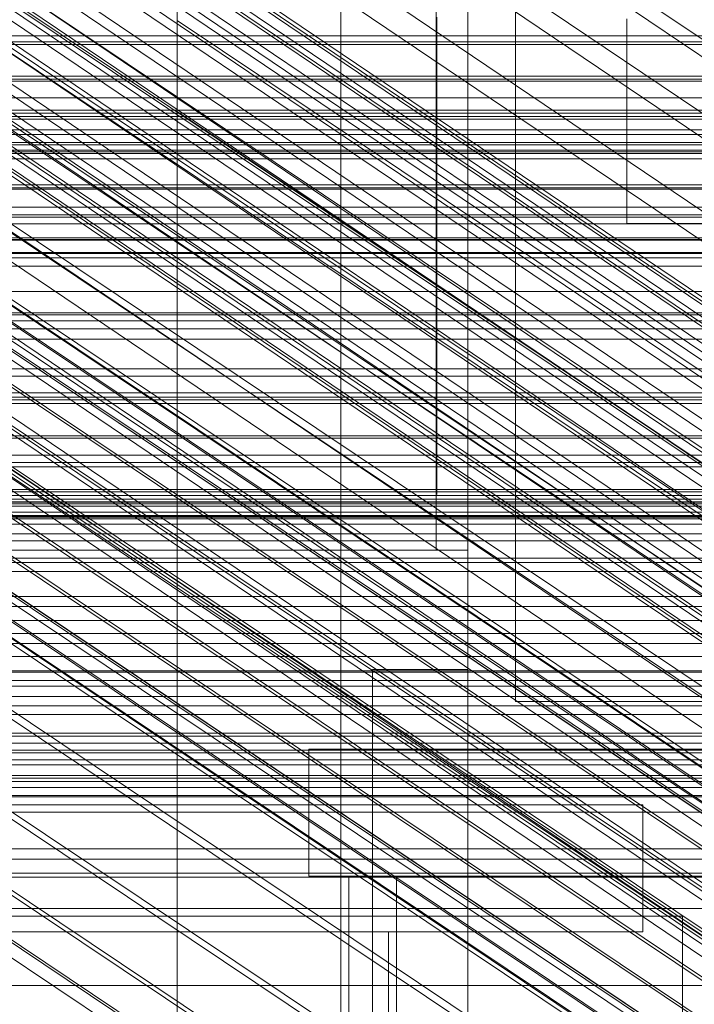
# Model space of a CAD drawing. Header units: millimetres. Extents: x -3490 to 61924, y -72580 to 6847.
# Tile 127 of 256: x -238 to -196, y -34808 to -34746. Entities that reach past the tile are written whole.
import ezdxf

# ---------------------------------------------------------------- set-up
doc = ezdxf.new("R2010")
doc.units = ezdxf.units.MM
for name, color, linetype, lineweight in [('COTAS_O', 1, 'Continuous', 0), ('COTAS_P', 1, 'Continuous', 0), ('frontal_briquetadora', 7, 'Continuous', 0), ('frontal_C01', 7, 'Continuous', 0), ('frontal_C02', 7, 'Continuous', 0), ('frontal_C03', 7, 'Continuous', 0), ('frontal_C05', 7, 'Continuous', 0), ('frontal_mezcladora', 7, 'Continuous', 0)]:
    doc.layers.add(name, color=color, linetype=linetype, lineweight=lineweight)
doc.dimstyles.new('R19_100', dxfattribs={"dimtxt": 250, "dimasz": 150, "dimexe": 150, "dimexo": 80, "dimgap": 100, "dimtad": 1, "dimtih": 1, "dimtoh": 1, "dimdsep": 46, "dimcen": 0.09, "dimadec": 0, "dimazin": 0, "dimtfac": 1, "dimtdec": 4, "dimtofl": 0, "dimtmove": 0, "dimatfit": 3, "dimfxl": 1, "dimtolj": 1, "dimtzin": 0, "dimarcsym": 0})

# ---------------------------------------------------------------- blocks, each defined once
blk = doc.blocks.new('DIM_R29_52')
at = {"layer": 'COTAS_P'}
for p, q in [((-1750, -34600), (-1600, -34555)), ((2600, -34600), (2450, -34555)), ((-1750, -35500), (-1750, -34600)), ((-1750, -34600), (2600, -34600)), ((-1750, -34600), (-1600, -34645)), ((2600, -34600), (2450, -34645)), ((2600, -35500), (2600, -34600))]:
    blk.add_line(p, q, dxfattribs=at)
blk.add_text('4350 P', height=250, dxfattribs=at).set_placement((425, -34500))
blk = doc.blocks.new('DIM_R29_60')
at = {"layer": 'COTAS_O'}
for p, q in [((-650, -33700), (50, -33700)), ((50, -33700), (5, -33850)), ((50, -34900), (50, -33700)), ((50, -33700), (95, -33850)), ((50, -34900), (5, -34750)), ((50, -34900), (95, -34750)), ((-650, -34900), (50, -34900))]:
    blk.add_line(p, q, dxfattribs=at)
blk.add_text('1200 O', height=250, rotation=90, dxfattribs=at).set_placement((-50, -34300))
blk = doc.blocks.new('DIM_R29_61')
at = {"layer": 'COTAS_O'}
for p, q in [((-650, -34200), (-500, -34155)), ((650, -34200), (500, -34155)), ((-650, -34900), (-650, -34200)), ((-650, -34200), (650, -34200)), ((-650, -34200), (-500, -34245)), ((650, -34200), (500, -34245)), ((650, -34900), (650, -34200))]:
    blk.add_line(p, q, dxfattribs=at)
blk.add_text('1300 O', height=250, dxfattribs=at).set_placement((0, -34100))
blk = doc.blocks.new('DIM_R29_66')
at = {"layer": 'COTAS_P'}
for p, q in [((-305, -34680), (395, -34680)), ((395, -34680), (350, -34830)), ((395, -36000), (395, -34680)), ((395, -34680), (440, -34830)), ((395, -36000), (350, -35850)), ((395, -36000), (440, -35850)), ((-305, -36000), (395, -36000))]:
    blk.add_line(p, q, dxfattribs=at)
blk.add_text('1320 P', height=250, rotation=90, dxfattribs=at).set_placement((295, -35340))

msp = doc.modelspace()

# ---------------------------------------------------------------- linework, layer by layer
at = {"layer": 'frontal_briquetadora'}
for p, q in [((-210, -34750), (-210, -34736)), ((-430, -34750), (-210, -34750)), ((-320, -34750), (-210, -34750)), ((-210, -34750), (210, -34750)), ((-490, -34760), (490, -34760)), ((-490, -34760), (340, -34760))]:
    msp.add_line(p, q, dxfattribs=at)
at = {"layer": 'frontal_C01'}
for p, q in [((-334.938, -34654.237), (-150.629, -34778.572)), ((-355.53, -34655.937), (-141.731, -34800.166)), ((-355.017, -34655.814), (-141.218, -34800.042)), ((-331.197, -34655.668), (-146.887, -34780.003)), ((-356.348, -34656.563), (-142.549, -34800.791)), ((-354.844, -34656.2), (-141.045, -34800.428)), ((-355.022, -34657.07), (-141.224, -34801.298)), ((-357.415, -34657.647), (-143.617, -34801.875)), ((-337.95, -34657.298), (-153.641, -34781.633)), ((-355.541, -34658.364), (-141.742, -34802.592)), ((-358.659, -34659.117), (-144.861, -34803.345)), ((-332.659, -34659.321), (-148.35, -34783.655)), ((-356.363, -34659.994), (-142.565, -34804.223)), ((-146.196, -34805.099), (-359.995, -34660.871)), ((-341.461, -34661.445), (-157.152, -34785.78)), ((-357.434, -34661.85), (-143.635, -34806.078)), ((-361.332, -34662.791), (-147.533, -34807.019)), ((-358.68, -34663.804), (-144.881, -34808.033)), ((-334.981, -34663.922), (-150.672, -34788.257)), ((-362.578, -34664.745), (-148.779, -34808.973)), ((-360.017, -34665.724), (-146.218, -34809.952)), ((-160.922, -34790.731), (-345.231, -34666.396)), ((-363.648, -34666.6), (-149.85, -34810.829)), ((-361.352, -34667.478), (-147.554, -34811.707)), ((-364.471, -34668.231), (-150.672, -34812.459)), ((-362.596, -34668.948), (-148.798, -34813.176)), ((-364.989, -34669.525), (-151.191, -34813.754)), ((-338.003, -34669.159), (-153.694, -34793.494)), ((-363.664, -34670.032), (-149.865, -34814.26)), ((-365.168, -34670.395), (-151.369, -34814.623)), ((-364.995, -34670.781), (-151.196, -34815.01)), ((-364.482, -34670.657), (-150.683, -34814.886)), ((-349.002, -34671.814), (-164.693, -34796.149)), ((-341.52, -34674.675), (-157.211, -34799.009)), ((-352.519, -34677.329), (-168.21, -34801.664)), ((-345.291, -34680.092), (-160.982, -34804.427)), ((-355.541, -34682.566), (-171.232, -34806.901)), ((-349.061, -34685.044), (-164.752, -34809.378)), ((-357.863, -34687.168), (-173.554, -34811.502)), ((-352.572, -34689.191), (-168.263, -34813.525)), ((-359.326, -34690.82), (-175.016, -34815.155)), ((-355.584, -34692.251), (-171.275, -34816.586)), ((-359.83, -34693.275), (-175.521, -34817.61)), ((-359.341, -34694.365), (-175.032, -34818.7)), ((-357.893, -34694.016), (-173.584, -34818.351)), ((-228.298, -34716.493), (-228.298, -34979.106)), ((-228.298, -34984.887), (-228.298, -34722.274)), ((-440, -34747.533), (440, -34747.533)), ((-440, -34747.708), (440, -34747.708)), ((440, -34749.694), (-440, -34749.694)), ((-440, -34749.888), (440, -34749.888)), ((-311.15, -34751.836), (311.15, -34751.836)), ((-440, -34752.019), (440, -34752.019)), ((-440, -34752.221), (440, -34752.221)), ((-311.15, -34752.404), (311.15, -34752.404)), ((-440, -34754.352), (440, -34754.352)), ((-440, -34754.547), (440, -34754.547)), ((-440, -34756.533), (440, -34756.533)), ((-440, -34756.707), (440, -34756.707)), ((-440, -34758.412), (440, -34758.412)), ((-440, -34758.555), (440, -34758.555)), ((-311.15, -34758.419), (311.15, -34758.419)), ((-311.15, -34758.968), (311.15, -34758.968)), ((-440, -34759.864), (440, -34759.864)), ((-440, -34759.964), (440, -34759.964)), ((-440, -34760.787), (440, -34760.787)), ((-440, -34760.839), (440, -34760.839)), ((-440, -34761.12), (440, -34761.12)), ((-311.15, -34764.573), (311.15, -34764.573)), ((-311.15, -34765.066), (311.15, -34765.066)), ((-311.15, -34769.878), (311.15, -34769.878)), ((-311.15, -34770.281), (311.15, -34770.281)), ((-311.15, -34773.974), (311.15, -34773.974)), ((-311.15, -34774.258), (311.15, -34774.258)), ((-311.15, -34776.58), (311.15, -34776.58)), ((-311.15, -34776.727), (311.15, -34776.727)), ((-311.15, -34777.519), (311.15, -34777.519))]:
    msp.add_line(p, q, dxfattribs=at)
at = {"layer": 'frontal_C02'}
for p, q in [((-228.298, -34455.696), (-228.298, -34746.19)), ((-228.298, -34751.921), (-228.298, -34461.426)), ((-332.629, -34682.337), (-148.32, -34805.591)), ((-331.181, -34682.179), (-146.872, -34805.433)), ((-330.692, -34683.462), (-146.383, -34806.716)), ((-334.938, -34683.924), (-150.629, -34807.179)), ((-355.53, -34686.023), (-141.731, -34828.998)), ((-355.017, -34685.967), (-141.218, -34828.942)), ((-331.197, -34686.098), (-146.887, -34809.352)), ((-356.348, -34686.585), (-142.549, -34829.561)), ((-354.844, -34686.421), (-141.045, -34829.397)), ((-337.95, -34686.833), (-153.641, -34810.088)), ((-355.022, -34687.355), (-141.224, -34830.331)), ((-357.415, -34687.616), (-143.617, -34830.591)), ((-355.541, -34688.705), (-141.742, -34831.681)), ((-358.659, -34689.045), (-144.861, -34832.02)), ((-332.659, -34689.907), (-148.35, -34813.162)), ((-356.363, -34690.379), (-142.565, -34833.354)), ((-146.196, -34833.75), (-359.995, -34690.774)), ((-341.461, -34690.866), (-157.152, -34814.12)), ((-357.434, -34692.262), (-143.635, -34835.238)), ((-361.332, -34692.687), (-147.533, -34835.662)), ((-358.68, -34694.227), (-144.881, -34837.202)), ((-362.578, -34694.652), (-148.779, -34837.627)), ((-334.981, -34694.63), (-150.672, -34817.885)), ((-360.017, -34696.139), (-146.218, -34839.115)), ((-160.922, -34819.001), (-345.231, -34695.747)), ((-363.648, -34696.535), (-149.85, -34839.51)), ((-361.352, -34697.869), (-147.554, -34840.844)), ((-364.471, -34698.209), (-150.672, -34841.184)), ((-362.596, -34699.298), (-148.798, -34842.273)), ((-364.989, -34699.558), (-151.191, -34842.534)), ((-338.003, -34699.946), (-153.694, -34823.2)), ((-365.168, -34700.492), (-151.369, -34843.468)), ((-363.664, -34700.329), (-149.865, -34843.304)), ((-364.995, -34700.947), (-151.196, -34843.922)), ((-364.482, -34700.891), (-150.683, -34843.866)), ((-349.002, -34701.144), (-164.693, -34824.398)), ((-341.52, -34705.491), (-157.211, -34828.745)), ((-352.519, -34706.689), (-168.21, -34829.943)), ((-345.291, -34710.888), (-160.982, -34834.142)), ((-355.541, -34712.004), (-171.232, -34835.259)), ((-349.061, -34715.769), (-164.752, -34839.023)), ((-357.863, -34716.728), (-173.554, -34839.982)), ((-352.572, -34719.801), (-168.263, -34843.056)), ((-359.326, -34720.537), (-175.016, -34843.792)), ((-355.584, -34722.71), (-171.275, -34845.965)), ((-359.83, -34723.173), (-175.521, -34846.427)), ((-359.341, -34724.456), (-175.032, -34847.71)), ((-357.893, -34724.298), (-173.584, -34847.553)), ((-130, -34811.926), (-228.298, -34746.19)), ((-228.298, -34746.19), (-228.298, -35036.685)), ((-228.298, -34746.19), (-228.298, -34751.921)), ((-228.298, -35042.415), (-228.298, -34751.921)), ((-228.298, -34751.921), (-130, -34817.656)), ((430, -34772.309), (-430, -34772.309)), ((430, -34777.309), (-430, -34777.309))]:
    msp.add_line(p, q, dxfattribs=at)
at = {"layer": 'frontal_C03'}
for p, q in [((-1250, -34747.145), (1250, -34747.145)), ((1250, -34749.997), (-1250, -34749.997)), ((1250, -34751.054), (-1250, -34751.054)), ((-1250, -34753.07), (1250, -34753.07)), ((1250, -34753.361), (-1250, -34753.361)), ((-1250, -34753.868), (1250, -34753.868)), ((1250, -34754.015), (-1250, -34754.015)), ((-1250, -34754.452), (1250, -34754.452)), ((1250, -34754.896), (-1250, -34754.896)), ((-1250, -34756.79), (1250, -34756.79)), ((-1250, -34757.92), (1250, -34757.92)), ((-1250, -34761.639), (1250, -34761.639)), ((-1250, -34763.236), (1250, -34763.236)), ((1250, -34764.703), (-1250, -34764.703)), ((1250, -34765.584), (-1250, -34765.584)), ((1250, -34766.237), (-1250, -34766.237)), ((-1250, -34768.083), (1250, -34768.083)), ((1250, -34768.545), (-1250, -34768.545)), ((-1250, -34769.602), (1250, -34769.602)), ((-1250, -34770.038), (1250, -34770.038)), ((1250, -34772.454), (-1250, -34772.454)), ((1250, -34773.512), (-1250, -34773.512)), ((-1268, -34776.056), (1268, -34776.056)), ((-1250, -34775.683), (1250, -34775.683)), ((1250, -34775.819), (-1250, -34775.819)), ((-1268, -34776.28), (1268, -34776.28)), ((-1268, -34776.445), (1268, -34776.445)), ((1250, -34776.473), (-1250, -34776.473)), ((-1268, -34777.102), (1268, -34777.102)), ((1250, -34777.354), (-1250, -34777.354)), ((-1268, -34777.42), (1268, -34777.42)), ((1250, -34777.864), (-1250, -34777.864)), ((-1268, -34778.466), (1268, -34778.466)), ((-1268, -34778.915), (1268, -34778.915)), ((-1268, -34780.278), (1268, -34780.278)), ((-1268, -34780.828), (1268, -34780.828)), ((-1268, -34782.416), (1268, -34782.416)), ((1268, -34783.029), (-1268, -34783.029)), ((-1250, -34783.921), (1250, -34783.921)), ((-1268, -34784.733), (1268, -34784.733)), ((-1268, -34785.368), (1268, -34785.368)), ((-1250, -34786.18), (1250, -34786.18)), ((-1268, -34787.072), (1268, -34787.072)), ((1250, -34787.16), (-1250, -34787.16)), ((-1268, -34787.685), (1268, -34787.685)), ((1250, -34788.042), (-1250, -34788.042)), ((1250, -34788.695), (-1250, -34788.695)), ((-1268, -34789.273), (1268, -34789.273)), ((-1268, -34789.823), (1268, -34789.823)), ((-1268, -34791.186), (1268, -34791.186)), ((1250, -34791.003), (-1250, -34791.003)), ((-1268, -34791.635), (1268, -34791.635)), ((-1250, -34792.06), (1250, -34792.06)), ((-1268, -34792.681), (1268, -34792.681)), ((-1250, -34792.237), (1250, -34792.237)), ((-1268, -34792.999), (1268, -34792.999)), ((-1268, -34793.656), (1268, -34793.656)), ((-1268, -34793.821), (1268, -34793.821)), ((-1268, -34794.045), (1268, -34794.045)), ((-1250, -34794.418), (1250, -34794.418)), ((1250, -34794.912), (-1250, -34794.912)), ((1250, -34795.969), (-1250, -34795.969)), ((1250, -34798.277), (-1250, -34798.277)), ((1250, -34798.93), (-1250, -34798.93)), ((1250, -34799.812), (-1250, -34799.812)), ((-1250, -34800.063), (1250, -34800.063)), ((-1250, -34802.018), (1250, -34802.018)), ((-1250, -34806.865), (1250, -34806.865))]:
    msp.add_line(p, q, dxfattribs=at)
at = {"layer": 'frontal_C05'}
for p, q in [((-210, -34792), (-210, -34717)), ((-207, -34789), (-207, -34720)), ((-218, -34803.5), (-218, -34735.5)), ((-210, -34803.5), (-210, -34735.5)), ((-218, -34810.5), (-218, -34742.5)), ((-210, -34810.5), (-210, -34742.5)), ((-212, -34779.5), (-212, -34745.5)), ((-212, -34746.594), (-212, -34746.031)), ((-211.95, -34745.977), (-211.95, -34746.538)), ((-212, -34747.187), (-212, -34746.594)), ((-211.95, -34746.5), (-211.95, -34746.516)), ((-211.95, -34746.562), (-211.95, -34746.516)), ((-211.95, -34746.538), (-211.95, -34747.13)), ((-211.95, -34746.64), (-211.95, -34746.562)), ((-211.95, -34746.748), (-211.95, -34746.64)), ((-211.95, -34746.887), (-211.95, -34746.748)), ((-211.95, -34747.055), (-211.95, -34746.887)), ((-212, -34747.81), (-212, -34747.187)), ((-211.95, -34747.254), (-211.95, -34747.055)), ((-211.95, -34747.13), (-211.95, -34747.751)), ((-211.95, -34747.482), (-211.95, -34747.254)), ((-211.95, -34747.738), (-211.95, -34747.482)), ((-212, -34748.46), (-212, -34747.81)), ((-211.95, -34748.022), (-211.95, -34747.738)), ((-211.95, -34747.751), (-211.95, -34748.401)), ((-211.95, -34748.334), (-211.95, -34748.022)), ((-212, -34749.137), (-212, -34748.46)), ((-211.95, -34748.672), (-211.95, -34748.334)), ((-211.95, -34748.401), (-211.95, -34749.076)), ((-211.95, -34749.036), (-211.95, -34748.672)), ((-212, -34749.838), (-212, -34749.137)), ((-211.95, -34749.424), (-211.95, -34749.036)), ((-211.95, -34749.076), (-211.95, -34749.777)), ((-211.95, -34749.837), (-211.95, -34749.424)), ((-212, -34750.562), (-212, -34749.838)), ((-211.95, -34749.777), (-211.95, -34750.5)), ((-211.95, -34750.272), (-211.95, -34749.837)), ((-212, -34751.306), (-212, -34750.562)), ((-211.95, -34750.729), (-211.95, -34750.272)), ((-211.95, -34750.5), (-211.95, -34751.244)), ((-211.95, -34751.206), (-211.95, -34750.729)), ((-212, -34752.07), (-212, -34751.306)), ((-211.95, -34751.703), (-211.95, -34751.206)), ((-211.95, -34751.244), (-211.95, -34752.008)), ((-211.95, -34752.218), (-211.95, -34751.703)), ((-212, -34752.851), (-212, -34752.07)), ((-211.95, -34752.008), (-211.95, -34752.789)), ((-211.95, -34752.75), (-211.95, -34752.218)), ((-212, -34753.647), (-212, -34752.851)), ((-211.95, -34753.297), (-211.95, -34752.75)), ((-211.95, -34752.789), (-211.95, -34753.586)), ((-212, -34754.456), (-212, -34753.647)), ((-211.95, -34753.859), (-211.95, -34753.297)), ((-211.95, -34753.586), (-211.95, -34754.396)), ((-212, -34755.277), (-212, -34754.456)), ((-211.95, -34754.433), (-211.95, -34753.859)), ((-211.95, -34754.396), (-211.95, -34755.217)), ((-211.95, -34755.019), (-211.95, -34754.433)), ((-211.95, -34755.614), (-211.95, -34755.019)), ((-212, -34756.106), (-212, -34755.277)), ((-211.95, -34755.217), (-211.95, -34756.048)), ((-211.95, -34756.218), (-211.95, -34755.614)), ((-212, -34756.943), (-212, -34756.106)), ((-211.95, -34756.048), (-211.95, -34756.886)), ((-211.95, -34756.829), (-211.95, -34756.218)), ((-211.95, -34757.446), (-211.95, -34756.829)), ((-211.95, -34756.886), (-211.95, -34757.73)), ((-212, -34757.785), (-212, -34756.943)), ((-211.95, -34758.066), (-211.95, -34757.446)), ((-212, -34758.63), (-212, -34757.785)), ((-211.95, -34757.73), (-211.95, -34758.576)), ((-211.95, -34758.688), (-211.95, -34758.066)), ((-212, -34759.476), (-212, -34758.63)), ((-211.95, -34758.576), (-211.95, -34759.424)), ((-211.95, -34759.312), (-211.95, -34758.688)), ((-211.95, -34759.934), (-211.95, -34759.312)), ((-212, -34760.321), (-212, -34759.476)), ((-211.95, -34759.424), (-211.95, -34760.27)), ((-211.95, -34760.554), (-211.95, -34759.934)), ((-212, -34761.163), (-212, -34760.321)), ((-211.95, -34760.27), (-211.95, -34761.114)), ((-211.95, -34761.171), (-211.95, -34760.554)), ((-212, -34761.999), (-212, -34761.163)), ((-211.95, -34761.114), (-211.95, -34761.952)), ((-211.95, -34761.782), (-211.95, -34761.171)), ((-211.95, -34762.386), (-211.95, -34761.782)), ((-212, -34762.827), (-212, -34761.999)), ((-211.95, -34761.952), (-211.95, -34762.783)), ((-211.95, -34762.981), (-211.95, -34762.386)), ((-212, -34763.647), (-212, -34762.827)), ((-211.95, -34762.783), (-211.95, -34763.604)), ((-211.95, -34763.567), (-211.95, -34762.981)), ((-212, -34764.454), (-212, -34763.647)), ((-211.95, -34764.141), (-211.95, -34763.567)), ((-211.95, -34763.604), (-211.95, -34764.414)), ((-211.95, -34764.703), (-211.95, -34764.141)), ((-212, -34765.249), (-212, -34764.454)), ((-211.95, -34764.414), (-211.95, -34765.211)), ((-211.95, -34765.25), (-211.95, -34764.703)), ((-212, -34766.027), (-212, -34765.249)), ((-211.95, -34765.211), (-211.95, -34765.992)), ((-211.95, -34765.782), (-211.95, -34765.25)), ((-212, -34766.789), (-212, -34766.027)), ((-211.95, -34766.297), (-211.95, -34765.782)), ((-211.95, -34765.992), (-211.95, -34766.756)), ((-212, -34767.531), (-212, -34766.789)), ((-211.95, -34766.794), (-211.95, -34766.297)), ((-211.95, -34766.756), (-211.95, -34767.5)), ((-211.95, -34767.271), (-211.95, -34766.794)), ((-211.95, -34767.728), (-211.95, -34767.271)), ((-212, -34768.252), (-212, -34767.531)), ((-211.95, -34767.5), (-211.95, -34768.223)), ((-211.95, -34768.163), (-211.95, -34767.728)), ((-212, -34768.95), (-212, -34768.252)), ((-211.95, -34768.576), (-211.95, -34768.163)), ((-211.95, -34768.223), (-211.95, -34768.924)), ((-211.95, -34768.964), (-211.95, -34768.576)), ((-212, -34769.623), (-212, -34768.95)), ((-211.95, -34768.924), (-211.95, -34769.599)), ((-211.95, -34769.328), (-211.95, -34768.964)), ((-212, -34770.27), (-212, -34769.623)), ((-211.95, -34769.666), (-211.95, -34769.328)), ((-211.95, -34769.599), (-211.95, -34770.249)), ((-211.95, -34769.978), (-211.95, -34769.666)), ((-212, -34770.889), (-212, -34770.27)), ((-211.95, -34770.262), (-211.95, -34769.978)), ((-211.95, -34770.249), (-211.95, -34770.87)), ((-211.95, -34770.518), (-211.95, -34770.262)), ((-211.95, -34770.746), (-211.95, -34770.518)), ((-212, -34771.479), (-212, -34770.889)), ((-211.95, -34770.945), (-211.95, -34770.746)), ((-211.95, -34770.87), (-211.95, -34771.462)), ((-211.95, -34771.113), (-211.95, -34770.945)), ((-211.95, -34771.252), (-211.95, -34771.113)), ((-212, -34772.038), (-212, -34771.479)), ((-211.95, -34771.36), (-211.95, -34771.252)), ((-211.95, -34771.438), (-211.95, -34771.36)), ((-211.95, -34771.484), (-211.95, -34771.438)), ((-211.95, -34771.462), (-211.95, -34772.023)), ((-211.95, -34771.5), (-211.95, -34771.484)), ((-212, -34772.565), (-212, -34772.038)), ((-211.95, -34772.023), (-211.95, -34772.551)), ((-212, -34773.057), (-212, -34772.565)), ((-211.95, -34772.551), (-211.95, -34773.046)), ((-212, -34773.516), (-212, -34773.057)), ((-212, -34773.938), (-212, -34773.516)), ((-211.95, -34773.046), (-211.95, -34773.506)), ((-211.95, -34773.506), (-211.95, -34773.93)), ((-212, -34774.323), (-212, -34773.938)), ((-211.95, -34773.93), (-211.95, -34774.316)), ((-212, -34774.67), (-212, -34774.323)), ((-212, -34774.979), (-212, -34774.67)), ((-211.95, -34774.316), (-211.95, -34774.665)), ((-211.95, -34774.665), (-211.95, -34774.975)), ((-212, -34775.248), (-212, -34774.979)), ((-212, -34775.476), (-212, -34775.248)), ((-212, -34775.664), (-212, -34775.476)), ((-211.95, -34774.975), (-211.95, -34775.245)), ((-211.95, -34775.245), (-211.95, -34775.474)), ((-211.95, -34775.474), (-211.95, -34775.663)), ((-212, -34775.811), (-212, -34775.664)), ((-212, -34775.916), (-212, -34775.811)), ((-212, -34775.979), (-212, -34775.916)), ((-212, -34776), (-212, -34775.979)), ((-211.95, -34775.663), (-211.95, -34775.81)), ((-211.95, -34775.81), (-211.95, -34775.916)), ((-211.95, -34775.916), (-211.95, -34775.979)), ((-211.95, -34775.979), (-211.95, -34776)), ((-248, -34779.5), (-210, -34779.5)), ((-246, -34779.5), (-212, -34779.5)), ((-235.468, -34779.5), (-235.492, -34779.5)), ((-235.427, -34779.5), (-235.468, -34779.5)), ((-235.43, -34779.5), (-235.375, -34779.5)), ((-235.371, -34779.5), (-235.427, -34779.5)), ((-235.375, -34779.5), (-235.305, -34779.5)), ((-235.299, -34779.5), (-235.371, -34779.5)), ((-235.305, -34779.5), (-235.22, -34779.5)), ((-235.211, -34779.5), (-235.299, -34779.5)), ((-235.22, -34779.5), (-235.12, -34779.5)), ((-235.108, -34779.5), (-235.211, -34779.5)), ((-235.12, -34779.5), (-235.005, -34779.5)), ((-234.99, -34779.5), (-235.108, -34779.5)), ((-235.005, -34779.5), (-234.876, -34779.5)), ((-234.856, -34779.5), (-234.99, -34779.5)), ((-234.876, -34779.5), (-234.732, -34779.5)), ((-234.708, -34779.5), (-234.856, -34779.5)), ((-234.732, -34779.5), (-234.575, -34779.5)), ((-234.546, -34779.5), (-234.708, -34779.5)), ((-234.575, -34779.5), (-234.405, -34779.5)), ((-234.371, -34779.5), (-234.546, -34779.5)), ((-234.405, -34779.5), (-234.221, -34779.5)), ((-234.181, -34779.5), (-234.371, -34779.5)), ((-234.221, -34779.5), (-234.025, -34779.5)), ((-233.979, -34779.5), (-234.181, -34779.5)), ((-234.025, -34779.5), (-233.816, -34779.5)), ((-233.765, -34779.5), (-233.979, -34779.5)), ((-233.816, -34779.5), (-233.596, -34779.5)), ((-233.539, -34779.5), (-233.765, -34779.5)), ((-233.596, -34779.5), (-233.365, -34779.5)), ((-233.301, -34779.5), (-233.539, -34779.5)), ((-233.365, -34779.5), (-233.124, -34779.5)), ((-233.053, -34779.5), (-233.301, -34779.5)), ((-233.124, -34779.5), (-232.872, -34779.5)), ((-232.794, -34779.5), (-233.053, -34779.5)), ((-232.872, -34779.5), (-232.611, -34779.5)), ((-232.527, -34779.5), (-232.794, -34779.5)), ((-232.611, -34779.5), (-232.342, -34779.5)), ((-232.25, -34779.5), (-232.527, -34779.5)), ((-232.342, -34779.5), (-232.064, -34779.5)), ((-231.965, -34779.5), (-232.25, -34779.5)), ((-232.064, -34779.5), (-231.779, -34779.5)), ((-231.673, -34779.5), (-231.965, -34779.5)), ((-231.779, -34779.5), (-231.487, -34779.5)), ((-231.375, -34779.5), (-231.673, -34779.5)), ((-231.487, -34779.5), (-231.19, -34779.5)), ((-231.07, -34779.5), (-231.375, -34779.5)), ((-231.19, -34779.5), (-230.887, -34779.5)), ((-230.76, -34779.5), (-231.07, -34779.5)), ((-230.887, -34779.5), (-230.579, -34779.5)), ((-230.446, -34779.5), (-230.76, -34779.5)), ((-230.579, -34779.5), (-230.268, -34779.5)), ((-230.129, -34779.5), (-230.446, -34779.5)), ((-230.268, -34779.5), (-229.954, -34779.5)), ((-229.808, -34779.5), (-230.129, -34779.5)), ((-229.954, -34779.5), (-229.637, -34779.5)), ((-229.486, -34779.5), (-229.808, -34779.5)), ((-229.637, -34779.5), (-229.319, -34779.5)), ((-229.162, -34779.5), (-229.486, -34779.5)), ((-229.319, -34779.5), (-229, -34779.5)), ((-228.838, -34779.5), (-229.162, -34779.5)), ((-229, -34779.5), (-228.681, -34779.5)), ((-228.514, -34779.5), (-228.838, -34779.5)), ((-228.681, -34779.5), (-228.363, -34779.5)), ((-228.192, -34779.5), (-228.514, -34779.5)), ((-228.363, -34779.5), (-228.046, -34779.5)), ((-227.871, -34779.5), (-228.192, -34779.5)), ((-228.046, -34779.5), (-227.732, -34779.5)), ((-227.554, -34779.5), (-227.871, -34779.5)), ((-227.732, -34779.5), (-227.421, -34779.5)), ((-227.24, -34779.5), (-227.554, -34779.5)), ((-227.421, -34779.5), (-227.113, -34779.5)), ((-226.93, -34779.5), (-227.24, -34779.5)), ((-227.113, -34779.5), (-226.81, -34779.5)), ((-226.625, -34779.5), (-226.93, -34779.5)), ((-226.81, -34779.5), (-226.513, -34779.5)), ((-226.327, -34779.5), (-226.625, -34779.5)), ((-226.513, -34779.5), (-226.221, -34779.5)), ((-226.035, -34779.5), (-226.327, -34779.5)), ((-226.221, -34779.5), (-225.936, -34779.5)), ((-225.75, -34779.5), (-226.035, -34779.5)), ((-225.936, -34779.5), (-225.658, -34779.5)), ((-225.473, -34779.5), (-225.75, -34779.5)), ((-225.658, -34779.5), (-225.389, -34779.5)), ((-225.206, -34779.5), (-225.473, -34779.5)), ((-225.389, -34779.5), (-225.128, -34779.5)), ((-224.947, -34779.5), (-225.206, -34779.5)), ((-225.128, -34779.5), (-224.876, -34779.5)), ((-224.699, -34779.5), (-224.947, -34779.5)), ((-224.876, -34779.5), (-224.635, -34779.5)), ((-224.461, -34779.5), (-224.699, -34779.5)), ((-224.635, -34779.5), (-224.404, -34779.5)), ((-224.235, -34779.5), (-224.461, -34779.5)), ((-224.404, -34779.5), (-224.184, -34779.5)), ((-224.021, -34779.5), (-224.235, -34779.5)), ((-224.184, -34779.5), (-223.975, -34779.5)), ((-223.819, -34779.5), (-224.021, -34779.5)), ((-223.975, -34779.5), (-223.779, -34779.5)), ((-223.629, -34779.5), (-223.819, -34779.5)), ((-223.779, -34779.5), (-223.595, -34779.5)), ((-223.454, -34779.5), (-223.629, -34779.5)), ((-223.595, -34779.5), (-223.425, -34779.5)), ((-223.292, -34779.5), (-223.454, -34779.5)), ((-223.425, -34779.5), (-223.268, -34779.5)), ((-223.144, -34779.5), (-223.292, -34779.5)), ((-223.268, -34779.5), (-223.124, -34779.5)), ((-223.01, -34779.5), (-223.144, -34779.5)), ((-223.124, -34779.5), (-222.995, -34779.5)), ((-222.892, -34779.5), (-223.01, -34779.5)), ((-222.995, -34779.5), (-222.88, -34779.5)), ((-222.789, -34779.5), (-222.892, -34779.5)), ((-222.88, -34779.5), (-222.78, -34779.5)), ((-222.701, -34779.5), (-222.789, -34779.5)), ((-222.78, -34779.5), (-222.695, -34779.5)), ((-222.629, -34779.5), (-222.701, -34779.5)), ((-222.695, -34779.5), (-222.625, -34779.5)), ((-222.573, -34779.5), (-222.629, -34779.5)), ((-222.625, -34779.5), (-222.57, -34779.5)), ((-222.532, -34779.5), (-222.573, -34779.5)), ((-222.508, -34779.5), (-222.532, -34779.5)), ((-210, -34795.5), (-210, -34779.5)), ((-216, -34852), (-216, -34787)), ((-216, -34787), (-210, -34787)), ((-210, -34852), (-210, -34787)), ((-188, -34789), (-207, -34789)), ((-220, -34800), (-220, -34792)), ((-220, -34792), (-175, -34792)), ((-210, -34792), (-185, -34792)), ((-199, -34795.5), (-259, -34795.5)), ((-248, -34795.5), (-210, -34795.5)), ((-235.468, -34795.5), (-235.492, -34795.5)), ((-235.427, -34795.5), (-235.468, -34795.5)), ((-235.43, -34795.5), (-235.375, -34795.5)), ((-235.371, -34795.5), (-235.427, -34795.5)), ((-235.375, -34795.5), (-235.305, -34795.5)), ((-235.299, -34795.5), (-235.371, -34795.5)), ((-235.305, -34795.5), (-235.22, -34795.5)), ((-235.211, -34795.5), (-235.299, -34795.5)), ((-235.22, -34795.5), (-235.12, -34795.5)), ((-235.108, -34795.5), (-235.211, -34795.5)), ((-235.12, -34795.5), (-235.005, -34795.5)), ((-234.99, -34795.5), (-235.108, -34795.5)), ((-235.005, -34795.5), (-234.876, -34795.5)), ((-234.856, -34795.5), (-234.99, -34795.5)), ((-234.876, -34795.5), (-234.732, -34795.5)), ((-234.708, -34795.5), (-234.856, -34795.5)), ((-234.732, -34795.5), (-234.575, -34795.5)), ((-234.546, -34795.5), (-234.708, -34795.5)), ((-234.575, -34795.5), (-234.405, -34795.5)), ((-234.371, -34795.5), (-234.546, -34795.5)), ((-234.485, -34795.5), (-234.498, -34795.5)), ((-234.457, -34795.5), (-234.485, -34795.5)), ((-234.416, -34795.5), (-234.457, -34795.5)), ((-234.362, -34795.5), (-234.416, -34795.5)), ((-234.405, -34795.5), (-234.221, -34795.5)), ((-234.181, -34795.5), (-234.371, -34795.5)), ((-234.294, -34795.5), (-234.362, -34795.5)), ((-234.214, -34795.5), (-234.294, -34795.5)), ((-234.221, -34795.5), (-234.025, -34795.5)), ((-234.12, -34795.5), (-234.214, -34795.5)), ((-233.979, -34795.5), (-234.181, -34795.5)), ((-234.013, -34795.5), (-234.12, -34795.5)), ((-234.025, -34795.5), (-233.816, -34795.5)), ((-233.894, -34795.5), (-234.013, -34795.5)), ((-233.765, -34795.5), (-233.979, -34795.5)), ((-233.763, -34795.5), (-233.894, -34795.5)), ((-233.816, -34795.5), (-233.596, -34795.5)), ((-233.539, -34795.5), (-233.765, -34795.5)), ((-233.62, -34795.5), (-233.763, -34795.5)), ((-233.466, -34795.5), (-233.62, -34795.5)), ((-233.596, -34795.5), (-233.365, -34795.5)), ((-233.301, -34795.5), (-233.539, -34795.5)), ((-233.3, -34795.5), (-233.466, -34795.5)), ((-233.365, -34795.5), (-233.124, -34795.5)), ((-233.053, -34795.5), (-233.301, -34795.5)), ((-233.124, -34795.5), (-233.3, -34795.5)), ((-232.937, -34795.5), (-233.124, -34795.5)), ((-233.124, -34795.5), (-232.872, -34795.5)), ((-232.794, -34795.5), (-233.053, -34795.5)), ((-232.741, -34795.5), (-232.937, -34795.5)), ((-232.872, -34795.5), (-232.611, -34795.5)), ((-232.527, -34795.5), (-232.794, -34795.5)), ((-232.535, -34795.5), (-232.741, -34795.5)), ((-232.611, -34795.5), (-232.342, -34795.5)), ((-232.321, -34795.5), (-232.535, -34795.5)), ((-232.25, -34795.5), (-232.527, -34795.5)), ((-232.342, -34795.5), (-232.064, -34795.5)), ((-232.098, -34795.5), (-232.321, -34795.5)), ((-231.965, -34795.5), (-232.25, -34795.5)), ((-231.868, -34795.5), (-232.098, -34795.5)), ((-232.064, -34795.5), (-231.779, -34795.5)), ((-231.673, -34795.5), (-231.965, -34795.5)), ((-231.63, -34795.5), (-231.868, -34795.5)), ((-231.779, -34795.5), (-231.487, -34795.5)), ((-231.375, -34795.5), (-231.673, -34795.5)), ((-231.386, -34795.5), (-231.63, -34795.5)), ((-231.487, -34795.5), (-231.19, -34795.5)), ((-231.136, -34795.5), (-231.386, -34795.5)), ((-231.07, -34795.5), (-231.375, -34795.5)), ((-231.19, -34795.5), (-230.887, -34795.5)), ((-230.881, -34795.5), (-231.136, -34795.5)), ((-230.76, -34795.5), (-231.07, -34795.5)), ((-230.887, -34795.5), (-230.579, -34795.5)), ((-230.621, -34795.5), (-230.881, -34795.5)), ((-230.446, -34795.5), (-230.76, -34795.5)), ((-230.357, -34795.5), (-230.621, -34795.5)), ((-230.579, -34795.5), (-230.268, -34795.5)), ((-230.129, -34795.5), (-230.446, -34795.5)), ((-230.09, -34795.5), (-230.357, -34795.5)), ((-230.268, -34795.5), (-229.954, -34795.5)), ((-229.808, -34795.5), (-230.129, -34795.5)), ((-229.82, -34795.5), (-230.09, -34795.5)), ((-229.954, -34795.5), (-229.637, -34795.5)), ((-229.548, -34795.5), (-229.82, -34795.5)), ((-229.486, -34795.5), (-229.808, -34795.5)), ((-229.637, -34795.5), (-229.319, -34795.5)), ((-229.274, -34795.5), (-229.548, -34795.5)), ((-229.162, -34795.5), (-229.486, -34795.5)), ((-229.319, -34795.5), (-229, -34795.5)), ((-229, -34795.5), (-229.274, -34795.5)), ((-228.838, -34795.5), (-229.162, -34795.5)), ((-229, -34795.5), (-228.726, -34795.5)), ((-229, -34795.5), (-228.681, -34795.5)), ((-228.514, -34795.5), (-228.838, -34795.5)), ((-228.452, -34795.5), (-228.726, -34795.5)), ((-228.681, -34795.5), (-228.363, -34795.5)), ((-228.192, -34795.5), (-228.514, -34795.5)), ((-228.18, -34795.5), (-228.452, -34795.5)), ((-228.363, -34795.5), (-228.046, -34795.5)), ((-227.871, -34795.5), (-228.192, -34795.5)), ((-227.91, -34795.5), (-228.18, -34795.5)), ((-228.046, -34795.5), (-227.732, -34795.5)), ((-227.643, -34795.5), (-227.91, -34795.5)), ((-227.554, -34795.5), (-227.871, -34795.5)), ((-227.732, -34795.5), (-227.421, -34795.5)), ((-227.379, -34795.5), (-227.643, -34795.5)), ((-227.24, -34795.5), (-227.554, -34795.5)), ((-227.421, -34795.5), (-227.113, -34795.5)), ((-227.119, -34795.5), (-227.379, -34795.5)), ((-226.93, -34795.5), (-227.24, -34795.5)), ((-226.864, -34795.5), (-227.119, -34795.5)), ((-227.113, -34795.5), (-226.81, -34795.5)), ((-226.625, -34795.5), (-226.93, -34795.5)), ((-226.614, -34795.5), (-226.864, -34795.5)), ((-226.81, -34795.5), (-226.513, -34795.5)), ((-226.327, -34795.5), (-226.625, -34795.5)), ((-226.37, -34795.5), (-226.614, -34795.5)), ((-226.513, -34795.5), (-226.221, -34795.5)), ((-226.132, -34795.5), (-226.37, -34795.5)), ((-226.035, -34795.5), (-226.327, -34795.5)), ((-226.221, -34795.5), (-225.936, -34795.5)), ((-225.902, -34795.5), (-226.132, -34795.5)), ((-225.75, -34795.5), (-226.035, -34795.5)), ((-225.936, -34795.5), (-225.658, -34795.5)), ((-225.679, -34795.5), (-225.902, -34795.5)), ((-225.473, -34795.5), (-225.75, -34795.5)), ((-225.465, -34795.5), (-225.679, -34795.5)), ((-225.658, -34795.5), (-225.389, -34795.5)), ((-225.206, -34795.5), (-225.473, -34795.5)), ((-225.259, -34795.5), (-225.465, -34795.5)), ((-225.389, -34795.5), (-225.128, -34795.5)), ((-225.063, -34795.5), (-225.259, -34795.5)), ((-224.947, -34795.5), (-225.206, -34795.5)), ((-225.128, -34795.5), (-224.876, -34795.5)), ((-224.876, -34795.5), (-225.063, -34795.5)), ((-224.699, -34795.5), (-224.947, -34795.5)), ((-224.7, -34795.5), (-224.876, -34795.5)), ((-224.876, -34795.5), (-224.635, -34795.5)), ((-224.534, -34795.5), (-224.7, -34795.5)), ((-224.461, -34795.5), (-224.699, -34795.5)), ((-224.635, -34795.5), (-224.404, -34795.5)), ((-224.38, -34795.5), (-224.534, -34795.5)), ((-224.235, -34795.5), (-224.461, -34795.5)), ((-224.404, -34795.5), (-224.184, -34795.5)), ((-224.237, -34795.5), (-224.38, -34795.5)), ((-224.106, -34795.5), (-224.237, -34795.5)), ((-224.021, -34795.5), (-224.235, -34795.5)), ((-224.184, -34795.5), (-223.975, -34795.5)), ((-223.987, -34795.5), (-224.106, -34795.5)), ((-223.819, -34795.5), (-224.021, -34795.5)), ((-223.88, -34795.5), (-223.987, -34795.5)), ((-223.975, -34795.5), (-223.779, -34795.5)), ((-223.786, -34795.5), (-223.88, -34795.5)), ((-223.629, -34795.5), (-223.819, -34795.5)), ((-223.706, -34795.5), (-223.786, -34795.5)), ((-223.779, -34795.5), (-223.595, -34795.5)), ((-223.638, -34795.5), (-223.706, -34795.5)), ((-223.584, -34795.5), (-223.638, -34795.5)), ((-223.454, -34795.5), (-223.629, -34795.5)), ((-223.595, -34795.5), (-223.425, -34795.5)), ((-223.543, -34795.5), (-223.584, -34795.5)), ((-223.515, -34795.5), (-223.543, -34795.5)), ((-223.502, -34795.5), (-223.515, -34795.5)), ((-223.292, -34795.5), (-223.454, -34795.5)), ((-223.425, -34795.5), (-223.268, -34795.5)), ((-223.144, -34795.5), (-223.292, -34795.5)), ((-223.268, -34795.5), (-223.124, -34795.5)), ((-223.01, -34795.5), (-223.144, -34795.5)), ((-223.124, -34795.5), (-222.995, -34795.5)), ((-222.892, -34795.5), (-223.01, -34795.5)), ((-222.995, -34795.5), (-222.88, -34795.5)), ((-222.789, -34795.5), (-222.892, -34795.5)), ((-222.88, -34795.5), (-222.78, -34795.5)), ((-222.701, -34795.5), (-222.789, -34795.5)), ((-222.78, -34795.5), (-222.695, -34795.5)), ((-222.629, -34795.5), (-222.701, -34795.5)), ((-222.695, -34795.5), (-222.625, -34795.5)), ((-222.573, -34795.5), (-222.629, -34795.5)), ((-222.625, -34795.5), (-222.57, -34795.5)), ((-222.532, -34795.5), (-222.573, -34795.5)), ((-222.508, -34795.5), (-222.532, -34795.5)), ((-199, -34795.5), (-199, -34802.5)), ((-199, -34803.5), (-199, -34795.5)), ((-220, -34800), (-175, -34800)), ((-217.5, -35992), (-217.5, -34800)), ((-217.5, -34800), (-177.5, -34800)), ((-214.5, -34800), (-180.5, -34800)), ((-214.5, -34800), (-214.5, -35992)), ((-196.5, -34802.5), (-261.5, -34802.5)), ((-259, -34802.5), (-199, -34802.5)), ((-234.485, -34802.5), (-234.498, -34802.5)), ((-234.474, -34802.5), (-234.493, -34802.5)), ((-234.457, -34802.5), (-234.485, -34802.5)), ((-234.44, -34802.5), (-234.474, -34802.5)), ((-234.416, -34802.5), (-234.457, -34802.5)), ((-234.394, -34802.5), (-234.44, -34802.5)), ((-234.362, -34802.5), (-234.416, -34802.5)), ((-234.335, -34802.5), (-234.394, -34802.5)), ((-234.391, -34802.5), (-234.33, -34802.5)), ((-234.294, -34802.5), (-234.362, -34802.5)), ((-234.263, -34802.5), (-234.335, -34802.5)), ((-234.33, -34802.5), (-234.256, -34802.5)), ((-234.214, -34802.5), (-234.294, -34802.5)), ((-234.178, -34802.5), (-234.263, -34802.5)), ((-234.256, -34802.5), (-234.168, -34802.5)), ((-234.12, -34802.5), (-234.214, -34802.5)), ((-234.081, -34802.5), (-234.178, -34802.5)), ((-234.168, -34802.5), (-234.068, -34802.5)), ((-234.013, -34802.5), (-234.12, -34802.5)), ((-233.972, -34802.5), (-234.081, -34802.5)), ((-234.068, -34802.5), (-233.955, -34802.5)), ((-233.894, -34802.5), (-234.013, -34802.5)), ((-233.851, -34802.5), (-233.972, -34802.5)), ((-233.955, -34802.5), (-233.83, -34802.5)), ((-233.763, -34802.5), (-233.894, -34802.5)), ((-233.718, -34802.5), (-233.851, -34802.5)), ((-233.83, -34802.5), (-233.693, -34802.5)), ((-233.62, -34802.5), (-233.763, -34802.5)), ((-233.573, -34802.5), (-233.718, -34802.5)), ((-233.693, -34802.5), (-233.544, -34802.5)), ((-233.466, -34802.5), (-233.62, -34802.5)), ((-233.418, -34802.5), (-233.573, -34802.5)), ((-233.544, -34802.5), (-233.384, -34802.5)), ((-233.3, -34802.5), (-233.466, -34802.5)), ((-233.252, -34802.5), (-233.418, -34802.5)), ((-233.384, -34802.5), (-233.213, -34802.5)), ((-233.124, -34802.5), (-233.3, -34802.5)), ((-233.075, -34802.5), (-233.252, -34802.5)), ((-233.213, -34802.5), (-233.032, -34802.5)), ((-232.937, -34802.5), (-233.124, -34802.5)), ((-232.889, -34802.5), (-233.075, -34802.5)), ((-233.032, -34802.5), (-232.84, -34802.5)), ((-232.741, -34802.5), (-232.937, -34802.5)), ((-232.694, -34802.5), (-232.889, -34802.5)), ((-232.84, -34802.5), (-232.639, -34802.5)), ((-232.535, -34802.5), (-232.741, -34802.5)), ((-232.489, -34802.5), (-232.694, -34802.5)), ((-232.639, -34802.5), (-232.429, -34802.5)), ((-232.321, -34802.5), (-232.535, -34802.5)), ((-232.276, -34802.5), (-232.489, -34802.5)), ((-232.429, -34802.5), (-232.211, -34802.5)), ((-232.098, -34802.5), (-232.321, -34802.5)), ((-232.056, -34802.5), (-232.276, -34802.5)), ((-232.211, -34802.5), (-231.984, -34802.5)), ((-231.868, -34802.5), (-232.098, -34802.5)), ((-231.828, -34802.5), (-232.056, -34802.5)), ((-231.984, -34802.5), (-231.75, -34802.5)), ((-231.63, -34802.5), (-231.868, -34802.5)), ((-231.593, -34802.5), (-231.828, -34802.5)), ((-231.75, -34802.5), (-231.509, -34802.5)), ((-231.386, -34802.5), (-231.63, -34802.5)), ((-231.352, -34802.5), (-231.593, -34802.5)), ((-231.509, -34802.5), (-231.262, -34802.5)), ((-231.136, -34802.5), (-231.386, -34802.5)), ((-231.105, -34802.5), (-231.352, -34802.5)), ((-231.262, -34802.5), (-231.009, -34802.5)), ((-230.881, -34802.5), (-231.136, -34802.5)), ((-230.853, -34802.5), (-231.105, -34802.5)), ((-231.009, -34802.5), (-230.752, -34802.5)), ((-230.621, -34802.5), (-230.881, -34802.5)), ((-230.597, -34802.5), (-230.853, -34802.5)), ((-230.752, -34802.5), (-230.49, -34802.5)), ((-230.357, -34802.5), (-230.621, -34802.5)), ((-230.336, -34802.5), (-230.597, -34802.5)), ((-230.49, -34802.5), (-230.224, -34802.5)), ((-230.09, -34802.5), (-230.357, -34802.5)), ((-230.073, -34802.5), (-230.336, -34802.5)), ((-230.224, -34802.5), (-229.955, -34802.5)), ((-229.82, -34802.5), (-230.09, -34802.5)), ((-229.807, -34802.5), (-230.073, -34802.5)), ((-229.955, -34802.5), (-229.684, -34802.5)), ((-229.548, -34802.5), (-229.82, -34802.5)), ((-229.539, -34802.5), (-229.807, -34802.5)), ((-229.684, -34802.5), (-229.411, -34802.5)), ((-229.274, -34802.5), (-229.548, -34802.5)), ((-229.27, -34802.5), (-229.539, -34802.5)), ((-229.411, -34802.5), (-229.137, -34802.5)), ((-229, -34802.5), (-229.27, -34802.5)), ((-229.137, -34802.5), (-228.863, -34802.5)), ((-229, -34802.5), (-228.73, -34802.5)), ((-228.863, -34802.5), (-228.589, -34802.5)), ((-228.461, -34802.5), (-228.73, -34802.5)), ((-228.452, -34802.5), (-228.726, -34802.5)), ((-228.589, -34802.5), (-228.316, -34802.5)), ((-228.193, -34802.5), (-228.461, -34802.5)), ((-228.18, -34802.5), (-228.452, -34802.5)), ((-228.316, -34802.5), (-228.045, -34802.5)), ((-227.927, -34802.5), (-228.193, -34802.5)), ((-227.91, -34802.5), (-228.18, -34802.5)), ((-228.045, -34802.5), (-227.776, -34802.5)), ((-227.664, -34802.5), (-227.927, -34802.5)), ((-227.643, -34802.5), (-227.91, -34802.5)), ((-227.776, -34802.5), (-227.51, -34802.5)), ((-227.403, -34802.5), (-227.664, -34802.5)), ((-227.379, -34802.5), (-227.643, -34802.5)), ((-227.51, -34802.5), (-227.248, -34802.5)), ((-227.147, -34802.5), (-227.403, -34802.5)), ((-227.119, -34802.5), (-227.379, -34802.5)), ((-227.248, -34802.5), (-226.991, -34802.5)), ((-226.895, -34802.5), (-227.147, -34802.5)), ((-226.864, -34802.5), (-227.119, -34802.5)), ((-226.991, -34802.5), (-226.738, -34802.5)), ((-226.648, -34802.5), (-226.895, -34802.5)), ((-226.614, -34802.5), (-226.864, -34802.5)), ((-226.738, -34802.5), (-226.491, -34802.5)), ((-226.407, -34802.5), (-226.648, -34802.5)), ((-226.37, -34802.5), (-226.614, -34802.5)), ((-226.491, -34802.5), (-226.25, -34802.5)), ((-226.172, -34802.5), (-226.407, -34802.5)), ((-226.132, -34802.5), (-226.37, -34802.5)), ((-226.25, -34802.5), (-226.016, -34802.5)), ((-225.944, -34802.5), (-226.172, -34802.5)), ((-225.902, -34802.5), (-226.132, -34802.5)), ((-226.016, -34802.5), (-225.789, -34802.5)), ((-225.724, -34802.5), (-225.944, -34802.5)), ((-225.679, -34802.5), (-225.902, -34802.5)), ((-225.789, -34802.5), (-225.571, -34802.5)), ((-225.511, -34802.5), (-225.724, -34802.5)), ((-225.465, -34802.5), (-225.679, -34802.5)), ((-225.571, -34802.5), (-225.361, -34802.5)), ((-225.306, -34802.5), (-225.511, -34802.5)), ((-225.259, -34802.5), (-225.465, -34802.5)), ((-225.361, -34802.5), (-225.16, -34802.5)), ((-225.111, -34802.5), (-225.306, -34802.5)), ((-225.063, -34802.5), (-225.259, -34802.5)), ((-225.16, -34802.5), (-224.968, -34802.5)), ((-224.925, -34802.5), (-225.111, -34802.5)), ((-224.876, -34802.5), (-225.063, -34802.5)), ((-224.968, -34802.5), (-224.787, -34802.5)), ((-224.748, -34802.5), (-224.925, -34802.5)), ((-224.7, -34802.5), (-224.876, -34802.5)), ((-224.787, -34802.5), (-224.616, -34802.5)), ((-224.582, -34802.5), (-224.748, -34802.5)), ((-224.534, -34802.5), (-224.7, -34802.5)), ((-224.616, -34802.5), (-224.456, -34802.5)), ((-224.427, -34802.5), (-224.582, -34802.5)), ((-224.38, -34802.5), (-224.534, -34802.5)), ((-224.456, -34802.5), (-224.307, -34802.5)), ((-224.282, -34802.5), (-224.427, -34802.5)), ((-224.237, -34802.5), (-224.38, -34802.5)), ((-224.307, -34802.5), (-224.17, -34802.5)), ((-224.149, -34802.5), (-224.282, -34802.5)), ((-224.106, -34802.5), (-224.237, -34802.5)), ((-224.17, -34802.5), (-224.045, -34802.5)), ((-224.028, -34802.5), (-224.149, -34802.5)), ((-223.987, -34802.5), (-224.106, -34802.5)), ((-224.045, -34802.5), (-223.932, -34802.5)), ((-223.919, -34802.5), (-224.028, -34802.5)), ((-223.88, -34802.5), (-223.987, -34802.5)), ((-223.932, -34802.5), (-223.832, -34802.5)), ((-223.822, -34802.5), (-223.919, -34802.5)), ((-223.786, -34802.5), (-223.88, -34802.5)), ((-223.832, -34802.5), (-223.744, -34802.5)), ((-223.737, -34802.5), (-223.822, -34802.5)), ((-223.706, -34802.5), (-223.786, -34802.5)), ((-223.744, -34802.5), (-223.67, -34802.5)), ((-223.665, -34802.5), (-223.737, -34802.5)), ((-223.638, -34802.5), (-223.706, -34802.5)), ((-223.67, -34802.5), (-223.609, -34802.5)), ((-223.606, -34802.5), (-223.665, -34802.5)), ((-223.584, -34802.5), (-223.638, -34802.5)), ((-223.56, -34802.5), (-223.606, -34802.5)), ((-223.543, -34802.5), (-223.584, -34802.5)), ((-223.526, -34802.5), (-223.56, -34802.5)), ((-223.515, -34802.5), (-223.543, -34802.5)), ((-223.507, -34802.5), (-223.526, -34802.5)), ((-223.502, -34802.5), (-223.515, -34802.5)), ((-196.5, -34802.5), (-196.5, -34810.5)), ((-259, -34803.5), (-199, -34803.5)), ((-250, -34803.5), (-215, -34803.5)), ((-234.485, -34803.5), (-234.498, -34803.5)), ((-234.457, -34803.5), (-234.485, -34803.5)), ((-234.416, -34803.5), (-234.457, -34803.5)), ((-234.362, -34803.5), (-234.416, -34803.5)), ((-234.294, -34803.5), (-234.362, -34803.5)), ((-234.214, -34803.5), (-234.294, -34803.5)), ((-234.12, -34803.5), (-234.214, -34803.5)), ((-234.013, -34803.5), (-234.12, -34803.5)), ((-233.894, -34803.5), (-234.013, -34803.5)), ((-233.763, -34803.5), (-233.894, -34803.5)), ((-233.62, -34803.5), (-233.763, -34803.5)), ((-233.466, -34803.5), (-233.62, -34803.5)), ((-233.3, -34803.5), (-233.466, -34803.5)), ((-233.124, -34803.5), (-233.3, -34803.5)), ((-232.937, -34803.5), (-233.124, -34803.5)), ((-232.741, -34803.5), (-232.937, -34803.5)), ((-232.535, -34803.5), (-232.741, -34803.5)), ((-232.321, -34803.5), (-232.535, -34803.5)), ((-232.098, -34803.5), (-232.321, -34803.5)), ((-231.868, -34803.5), (-232.098, -34803.5)), ((-231.63, -34803.5), (-231.868, -34803.5)), ((-231.386, -34803.5), (-231.63, -34803.5)), ((-231.136, -34803.5), (-231.386, -34803.5)), ((-230.881, -34803.5), (-231.136, -34803.5)), ((-230.621, -34803.5), (-230.881, -34803.5)), ((-230.357, -34803.5), (-230.621, -34803.5)), ((-230.09, -34803.5), (-230.357, -34803.5)), ((-229.82, -34803.5), (-230.09, -34803.5)), ((-229.548, -34803.5), (-229.82, -34803.5)), ((-229.274, -34803.5), (-229.548, -34803.5)), ((-229, -34803.5), (-229.274, -34803.5)), ((-228.726, -34803.5), (-229, -34803.5)), ((-228.452, -34803.5), (-228.726, -34803.5)), ((-228.18, -34803.5), (-228.452, -34803.5)), ((-227.91, -34803.5), (-228.18, -34803.5)), ((-227.643, -34803.5), (-227.91, -34803.5)), ((-227.379, -34803.5), (-227.643, -34803.5)), ((-227.119, -34803.5), (-227.379, -34803.5)), ((-226.864, -34803.5), (-227.119, -34803.5)), ((-226.614, -34803.5), (-226.864, -34803.5)), ((-226.37, -34803.5), (-226.614, -34803.5)), ((-226.132, -34803.5), (-226.37, -34803.5)), ((-225.902, -34803.5), (-226.132, -34803.5)), ((-225.679, -34803.5), (-225.902, -34803.5)), ((-225.465, -34803.5), (-225.679, -34803.5)), ((-225.259, -34803.5), (-225.465, -34803.5)), ((-225.063, -34803.5), (-225.259, -34803.5)), ((-224.876, -34803.5), (-225.063, -34803.5)), ((-224.7, -34803.5), (-224.876, -34803.5)), ((-224.534, -34803.5), (-224.7, -34803.5)), ((-224.38, -34803.5), (-224.534, -34803.5)), ((-224.237, -34803.5), (-224.38, -34803.5)), ((-224.106, -34803.5), (-224.237, -34803.5)), ((-223.987, -34803.5), (-224.106, -34803.5)), ((-223.88, -34803.5), (-223.987, -34803.5)), ((-223.786, -34803.5), (-223.88, -34803.5)), ((-223.706, -34803.5), (-223.786, -34803.5)), ((-223.638, -34803.5), (-223.706, -34803.5)), ((-223.584, -34803.5), (-223.638, -34803.5)), ((-223.543, -34803.5), (-223.584, -34803.5)), ((-223.515, -34803.5), (-223.543, -34803.5)), ((-223.502, -34803.5), (-223.515, -34803.5)), ((-218, -34885.5), (-218, -34803.5)), ((-218, -34803.5), (-210, -34803.5)), ((-216, -34803.5), (-210, -34803.5)), ((-216, -34803.5), (-216, -34863.5)), ((-215, -34992), (-215, -34803.5)), ((-210, -34885.5), (-210, -34803.5)), ((-210, -34803.5), (-210, -34863.5))]:
    msp.add_line(p, q, dxfattribs=at)
at = {"layer": 'frontal_mezcladora'}
for p, q in [((-200, -34746.089), (-200, -34758.95)), ((-200, -34758.95), (-192, -34758.95)), ((-600, -34760), (600, -34760)), ((-465, -34760), (295, -34760)), ((-400, -34780), (220, -34780)), ((-465, -34795), (295, -34795))]:
    msp.add_line(p, q, dxfattribs=at)

# ---------------------------------------------------------------- dimensions: what is measured, and where the dimension line sits
at = {"layer": 'COTAS_O'}
for p2, distance, picture, middle in [((-650, -33700), -700, 'DIM_R29_60', (50, -34300)), ((650, -34900), 700, 'DIM_R29_61', (0, -34200))]:
    dim = msp.add_aligned_dim(p1=(-650, -34900), p2=p2, distance=distance, text='<> O', dimstyle='R19_100', dxfattribs=at)
    dim.commit()
    dim.dimension.update_dxf_attribs({"geometry": picture, "text_midpoint": middle})
at = {"layer": 'COTAS_P'}
for p1, p2, distance, picture, middle in [((-1750, -35500), (2600, -35500), 900, 'DIM_R29_52', (425, -34600)), ((-305, -36000), (-305, -34680), -700, 'DIM_R29_66', (395, -35340))]:
    dim = msp.add_aligned_dim(p1=p1, p2=p2, distance=distance, text='<> P', dimstyle='R19_100', dxfattribs=at)
    dim.commit()
    dim.dimension.update_dxf_attribs({"geometry": picture, "text_midpoint": middle})

doc.saveas('drawing.dxf')
